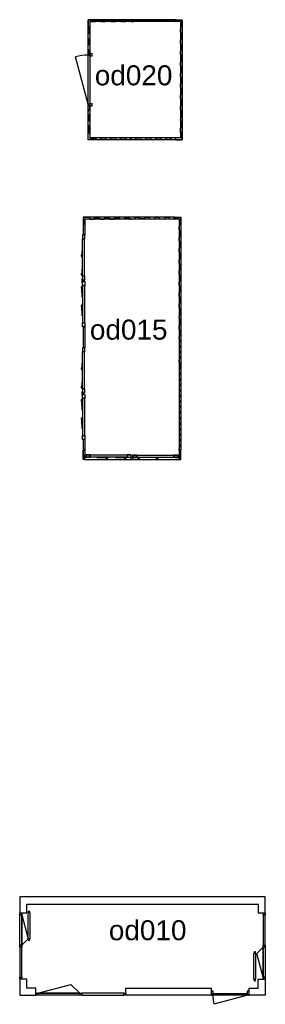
# Model space of a CAD drawing. Header units: millimetres. Extents: x 16620 to 22762, y 19601 to 44221.
import ezdxf

# ---------------------------------------------------------------- set-up
doc = ezdxf.new("R2010")
doc.units = ezdxf.units.MM
doc.header["$LTSCALE"] = 100
for name, color, linetype in [('AL21----_BUITENWAND', 3, 'Continuous'), ('AL23----_VLOEREN', 2, 'Continuous'), ('AL31----_BUITENKOZIJNEN', 1, 'Continuous'), ('AL41----_BUITENWANDAFWERKING', 7, 'Continuous'), ('AL51----_RADIATOREN', 8, 'Continuous'), ('F--IT-RUIMTENR', 7, 'Continuous')]:
    doc.layers.add(name, color=color, linetype=linetype)
doc.styles.add('PLANON', font='arial.ttf', dxfattribs={"height": 200})

# ---------------------------------------------------------------- blocks, each defined once
blk = doc.blocks.new('Pui loge oy001')
at = {"layer": 'AL31----_BUITENKOZIJNEN'}
for points in [[(0, 1657), (50, 1657), (50, 1607), (0, 1607)], [(0, 1607), (50, 1607), (50, 854), (0, 854)], [(50, 1607), (209, 1013), (50, 854)], [(0, 854), (50, 854), (50, 804), (0, 804)], [(50, 804), (0, 804), (0, 50), (50, 50)], [(0, 50), (50, 50), (50, 0), (0, 0)]]:
    blk.add_lwpolyline(points, close=True, dxfattribs=at)
blk = doc.blocks.new('*U4')
at = {"layer": 'AL31----_BUITENKOZIJNEN'}
for points in [[(-950, -50), (-915, -50), (-915, -9), (-900, -9), (-900, 50), (-950, 50)], [(-50, 50), (-50, -9), (-35, -9), (-35, -50), (0, -50), (0, 50)], [(-915, -9), (-35, -9), (-35, -50), (-915, -50)]]:
    blk.add_lwpolyline(points, close=True, dxfattribs=at)
blk.add_lwpolyline([(-35, -51), (-885, -277)], dxfattribs=at)
blk.add_arc((-35, -51), 880, 179.9276, 194.9263, dxfattribs=at)
blk = doc.blocks.new('Container opslag BAM')
at = {"layer": 'AL21----_BUITENWAND'}
for p, q in [((-1061, 6054), (-1061, 6014)), ((-1057, 6014), (-1061, 6014)), ((-1057, 6055), (-1057, 6054)), ((1057, 6055), (1057, 6054)), ((1057, 6014), (1061, 6014)), ((1061, 6054), (1061, 6014)), ((-1179, 5884), (-1179, 5618)), ((1183, 5820), (1179, 5820)), ((-1219, 5618), (-1179, 5618)), ((-1183, 5558), (-1179, 5558)), ((-1219, 3320), (-1219, 2796)), ((-1219, 3320), (-1179, 3320)), ((-1219, 2796), (-1179, 2796)), ((-1183, 2736), (-1179, 2736)), ((-1219, 498), (-1179, 498)), ((-1179, 498), (-1179, 105)), ((-1179, 268), (-1183, 268)), ((1179, 268), (1183, 268)), ((-1184, 116), (-1188, 116)), ((-1184, 0), (-1184, 116)), ((-1149, 105), (-1179, 105)), ((1149, 105), (1179, 105)), ((1184, 0), (1184, 116)), ((1184, 116), (1188, 116))]:
    blk.add_line(p, q, dxfattribs=at)
for points in [[(-1057, 6014), (-1057, 6055, 0.414214), (-1060, 6058), (-1215, 6058, 0.414214), (-1219, 6054), (-1219, 5883, 0.414214), (-1216, 5880), (-1183, 5880), (-1183, 5820)], [(1057, 6014), (1057, 6055, -0.414214), (1060, 6058), (1215, 6058, -0.414214), (1219, 6054), (1219, 5883, -0.414214), (1216, 5880), (1183, 5880), (1183, 5820)], [(-1184, 0), (-1215, 0, -0.414214), (-1219, 4), (-1219, 236), (-1219, 236), (-1183, 236), (-1183, 268)], [(1184, 0), (1215, 0, 0.414214), (1219, 4), (1219, 236), (1219, 236), (1183, 236), (1183, 268)]]:
    blk.add_lwpolyline(points, format="xyb", dxfattribs=at)
for points in [[(-1061, 6054), (-1215, 6054), (-1215, 5884), (-1179, 5884), (-1179, 5820)], [(-1060, 6014), (-948, 6014), (-930, 6055), (-826, 6055), (-808, 6014), (-698, 6014), (-680, 6055)], [(-680, 6055), (-576, 6055), (-558, 6014), (-448, 6014), (-430, 6055)], [(-430, 6056), (-326, 6056), (-308, 6015), (-198, 6015), (-180, 6056)], [(-180, 6055), (-76, 6055), (-58, 6014), (0, 6014)], [(180, 6055), (76, 6055), (58, 6014), (0, 6014)], [(430, 6056), (326, 6056), (308, 6015), (198, 6015), (180, 6056)], [(680, 6055), (576, 6055), (558, 6014), (448, 6014), (430, 6055)], [(1060, 6014), (948, 6014), (930, 6055), (826, 6055), (808, 6014), (698, 6014), (680, 6055)], [(1061, 6054), (1215, 6054), (1215, 5884), (1179, 5884), (1179, 5820)], [(1219, 5611), (1219, 5683), (1183, 5751), (1183, 5820)], [(1219, 5333), (1219, 5405), (1183, 5473), (1183, 5543), (1219, 5611)], [(1219, 5055), (1219, 5127), (1183, 5195), (1183, 5265), (1219, 5333)], [(1219, 4777), (1219, 4849), (1183, 4917), (1183, 4987), (1219, 5055)], [(1183, 4674), (1183, 4709), (1219, 4777)], [(1219, 4505), (1219, 4577), (1183, 4645), (1183, 4674)], [(1219, 4227), (1219, 4299), (1183, 4367), (1183, 4437), (1219, 4505)], [(1219, 3949), (1219, 4021), (1183, 4089), (1183, 4159), (1219, 4227)], [(1219, 3671), (1219, 3743), (1183, 3811), (1183, 3881), (1219, 3949)], [(1219, 3743), (1219, 3671), (1183, 3603), (1183, 3574)], [(1219, 3405), (1219, 3477), (1183, 3545), (1183, 3574)], [(1219, 3127), (1219, 3199), (1183, 3267), (1183, 3337), (1219, 3405)], [(1183, 3029), (1183, 3059), (1219, 3127)], [(1183, 3029), (1183, 2999), (1219, 2931)], [(1219, 2931), (1219, 2859), (1183, 2791), (1183, 2721), (1219, 2653)], [(1219, 2653), (1219, 2581), (1183, 2513), (1183, 2484)], [(1219, 2315), (1219, 2387), (1183, 2455), (1183, 2484)], [(1219, 2387), (1219, 2315), (1183, 2247), (1183, 2177), (1219, 2109)], [(1219, 2109), (1219, 2037), (1183, 1969), (1183, 1899), (1219, 1831)], [(1219, 1831), (1219, 1759), (1183, 1691), (1183, 1621), (1219, 1553)], [(1219, 1553), (1219, 1481), (1183, 1413), (1183, 1384)], [(1183, 1384), (1183, 1349), (1219, 1281)], [(1219, 1281), (1219, 1209), (1183, 1141), (1183, 1071), (1219, 1003)], [(1219, 1003), (1219, 931), (1183, 863), (1183, 793), (1219, 725)], [(1219, 725), (1219, 653), (1183, 585), (1183, 515), (1219, 447)], [(-1188, 116), (-1188, 4), (-1215, 4), (-1215, 232), (-1179, 232), (-1179, 268)], [(1188, 116), (1188, 4), (1215, 4), (1215, 232), (1179, 232), (1179, 268)], [(1219, 447), (1219, 375), (1183, 307), (1183, 268)]]:
    blk.add_lwpolyline(points, dxfattribs=at)
at = {"layer": 'AL21----_BUITENWAND', "linetype": 'Continuous'}
blk.add_lwpolyline([(-1210, 1629), (-1210, 1665)], dxfattribs=at)
at = {"layer": 'AL23----_VLOEREN'}
for p, q in [((1179, 6014), (-1179, 6014)), ((-1179, 6014), (-1179, 5884)), ((1179, 6014), (1179, 105)), ((-1179, 3320), (-1179, 2796)), ((-1184, 0), (1184, 0))]:
    blk.add_line(p, q, dxfattribs=at)
at = {"layer": 'AL31----_BUITENKOZIJNEN'}
for p, q in [((-1240, 5550), (-1244, 5550)), ((-1236, 4587), (-1236, 5521)), ((-1191, 4587), (-1191, 5518)), ((-1239, 4366), (-1239, 4435)), ((-1245, 4366), (-1239, 4366)), ((-1236, 4351), (-1236, 3417)), ((-1191, 4351), (-1191, 3420)), ((-1240, 3388), (-1244, 3388)), ((-1240, 2728), (-1244, 2728)), ((-1236, 1765), (-1236, 2699)), ((-1191, 1765), (-1191, 2696)), ((-1245, 1544), (-1239, 1544)), ((-1239, 1544), (-1239, 1613)), ((-1236, 1529), (-1236, 595)), ((-1191, 1529), (-1191, 598)), ((-1240, 566), (-1244, 566)), ((-1081, 56), (-1081, 52)), ((-118, 60), (-1052, 60)), ((-118, 105), (-1049, 105)), ((103, 57), (34, 57)), ((103, 51), (103, 57)), ((118, 105), (1049, 105)), ((118, 60), (1052, 60)), ((1081, 56), (1081, 52))]:
    blk.add_line(p, q, dxfattribs=at)
for points in [[(-1236, 5518), (-1183, 5518, 0.414214), (-1180, 5521), (-1180, 5615, 0.414214), (-1183, 5618), (-1236, 5618, 0.414214), (-1239, 5615), (-1239, 5521, 0.414214)], [(-1236, 4487), (-1183, 4487, 0.414214), (-1180, 4490), (-1180, 4584, 0.414214), (-1183, 4587), (-1236, 4587, 0.414214), (-1239, 4584), (-1239, 4490, 0.414214)], [(-1236, 4451), (-1183, 4451, -0.414214), (-1180, 4448), (-1180, 4354, -0.414214), (-1183, 4351), (-1236, 4351, -0.414214), (-1239, 4354), (-1239, 4448, -0.414214)], [(-1236, 3420), (-1183, 3420, -0.414214), (-1180, 3417), (-1180, 3323, -0.414214), (-1183, 3320), (-1236, 3320, -0.414214), (-1239, 3323), (-1239, 3417, -0.414214)], [(-1236, 2696), (-1183, 2696, 0.414214), (-1180, 2699), (-1180, 2793, 0.414214), (-1183, 2796), (-1236, 2796, 0.414214), (-1239, 2793), (-1239, 2699, 0.414214)], [(-1236, 1665), (-1183, 1665, 0.414214), (-1180, 1668), (-1180, 1762, 0.414214), (-1183, 1765), (-1236, 1765, 0.414214), (-1239, 1762), (-1239, 1668, 0.414214)], [(-1236, 1629), (-1183, 1629, -0.414214), (-1180, 1626), (-1180, 1532, -0.414214), (-1183, 1529), (-1236, 1529, -0.414214), (-1239, 1532), (-1239, 1626, -0.414214)], [(-1236, 598), (-1183, 598, -0.414214), (-1180, 595), (-1180, 501, -0.414214), (-1183, 498), (-1236, 498, -0.414214), (-1239, 501), (-1239, 595, -0.414214)], [(-1049, 60), (-1049, 113, 0.414214), (-1052, 116), (-1146, 116, 0.414214), (-1149, 113), (-1149, 60, 0.414214), (-1146, 57), (-1052, 57, 0.414214)], [(-18, 60), (-18, 113, 0.414214), (-21, 116), (-115, 116, 0.414214), (-118, 113), (-118, 60, 0.414214), (-115, 57), (-21, 57, 0.414214)], [(18, 60), (18, 113, -0.414214), (21, 116), (115, 116, -0.414214), (118, 113), (118, 60, -0.414214), (115, 57), (21, 57, -0.414214)], [(1049, 60), (1049, 113, -0.414214), (1052, 116), (1146, 116, -0.414214), (1149, 113), (1149, 60, -0.414214), (1146, 57), (1052, 57, -0.414214)]]:
    blk.add_lwpolyline(points, format="xyb", close=True, dxfattribs=at)
for points in [[(-1236, 5521), (-1183, 5521), (-1183, 5615), (-1236, 5615)], [(-1247, 5114), (-1237, 5344), (-1243, 5344), (-1253, 5114)], [(-1247, 4650), (-1237, 4880), (-1243, 4881), (-1253, 4650)], [(-1236, 4490), (-1183, 4490), (-1183, 4584), (-1236, 4584)], [(-1236, 4448), (-1183, 4448), (-1183, 4354), (-1236, 4354)], [(-1247, 4288), (-1237, 4058), (-1243, 4057), (-1253, 4288)], [(-1247, 3824), (-1237, 3594), (-1243, 3594), (-1253, 3824)], [(-1236, 3417), (-1183, 3417), (-1183, 3323), (-1236, 3323)], [(-1236, 2699), (-1183, 2699), (-1183, 2793), (-1236, 2793)], [(-1247, 2292), (-1237, 2522), (-1243, 2522), (-1253, 2292)], [(-1247, 1828), (-1237, 2058), (-1243, 2059), (-1253, 1828)], [(-1236, 1668), (-1183, 1668), (-1183, 1762), (-1236, 1762)], [(-1236, 1626), (-1183, 1626), (-1183, 1532), (-1236, 1532)], [(-1247, 1466), (-1237, 1236), (-1243, 1235), (-1253, 1466)], [(-1247, 1002), (-1237, 772), (-1243, 772), (-1253, 1002)], [(-1236, 595), (-1183, 595), (-1183, 501), (-1236, 501)], [(-1052, 60), (-1052, 113), (-1146, 113), (-1146, 60)], [(-645, 49), (-875, 59), (-875, 53), (-645, 43)], [(-181, 49), (-411, 59), (-412, 53), (-181, 43)], [(-21, 60), (-21, 113), (-115, 113), (-115, 60)], [(21, 60), (21, 113), (115, 113), (115, 60)], [(181, 49), (411, 59), (412, 53), (181, 43)], [(645, 49), (875, 59), (875, 53), (645, 43)], [(1052, 60), (1052, 113), (1146, 113), (1146, 60)]]:
    blk.add_lwpolyline(points, close=True, dxfattribs=at)
for points in [[(-1236, 5145), (-1244, 5145), (-1244, 5123)], [(-1236, 5056), (-1244, 5056), (-1244, 5078)], [(-1236, 4682), (-1244, 4682), (-1244, 4659)], [(-1236, 4593), (-1244, 4593), (-1244, 4615)], [(-1236, 4345), (-1244, 4345), (-1244, 4323)], [(-1236, 4256), (-1244, 4256), (-1244, 4279)], [(-1236, 3882), (-1244, 3882), (-1244, 3860)], [(-1236, 3793), (-1244, 3793), (-1244, 3815)], [(-1236, 2323), (-1244, 2323), (-1244, 2301)], [(-1236, 2234), (-1244, 2234), (-1244, 2256)], [(-1236, 1860), (-1244, 1860), (-1244, 1837)], [(-1236, 1771), (-1244, 1771), (-1244, 1793)], [(-1236, 1523), (-1244, 1523), (-1244, 1501)], [(-1236, 1434), (-1244, 1434), (-1244, 1457)], [(-1236, 1060), (-1244, 1060), (-1244, 1038)], [(-1236, 971), (-1244, 971), (-1244, 993)], [(-1081, 56), (-1174, 56)], [(-676, 60), (-676, 52), (-654, 52)], [(-587, 60), (-587, 52), (-609, 52)], [(-213, 60), (-213, 52), (-190, 52)], [(-124, 60), (-124, 52), (-146, 52)], [(124, 60), (124, 52), (146, 52)], [(213, 60), (213, 52), (190, 52)], [(587, 60), (587, 52), (609, 52)], [(676, 60), (676, 52), (654, 52)], [(1081, 56), (1174, 56)]]:
    blk.add_lwpolyline(points, dxfattribs=at)
for points in [[(-1239, 4422), (-1245, 4430, -0.150167), (-1245, 4431), (-1245, 4517), (-1251, 4517), (-1251, 4430, 0.150167), (-1251, 4428), (-1246, 4421, -0.150167), (-1245, 4419), (-1245, 4366)], [(-1239, 1600), (-1245, 1608, -0.150167), (-1245, 1609), (-1245, 1695), (-1251, 1695), (-1251, 1608, 0.150167), (-1251, 1606), (-1246, 1599, -0.150167), (-1245, 1597), (-1245, 1544)], [(-1081, 56), (-1174, 56, 0.356616), (-1184, 48), (-1188, 28)], [(-1083, 50), (-1169, 50, 0.356616), (-1179, 42), (-1184, 17)], [(47, 57), (39, 51, -0.150167), (38, 51), (-48, 51), (-48, 45), (39, 45, 0.150167), (41, 45), (48, 50, -0.150167), (50, 51), (103, 51)], [(1081, 56), (1174, 56, -0.356616), (1184, 48), (1188, 28)], [(1083, 50), (1169, 50, -0.356616), (1179, 42), (1184, 17)]]:
    blk.add_lwpolyline(points, format="xyb", dxfattribs=at)
for centre, radius in [((-1251, 5100), 13.2), ((-1251, 4637), 13.2), ((-1251, 4301), 13.2), ((-1251, 3837), 13.2), ((-1251, 2278), 13.2), ((-1251, 1815), 13.2), ((-1251, 1479), 13.2), ((-1251, 1015), 13.2), ((-1202, 17), 17.5), ((-632, 45), 13.2), ((-168, 45), 13.2), ((168, 45), 13.2), ((632, 45), 13.2), ((1202, 17), 17.5)]:
    blk.add_circle(centre, radius, dxfattribs=at)
for centre, radius, start, end in [((-1244, 5552), 2.21, 182.3767, 270.2091), ((-1251, 5100), 23.2, 94.8629, 287.4982), ((-1251, 5100), 23.2, 72.5018, 80.1585), ((-1251, 4637), 23.2, 94.8629, 287.4982), ((-1251, 4637), 23.2, 72.5018, 80.1585), ((-1251, 4301), 23.2, 72.5018, 265.1371), ((-1251, 4301), 23.2, 279.8415, 287.4982), ((-1251, 3837), 23.2, 72.5018, 265.1371), ((-1251, 3837), 23.2, 279.8415, 287.4982), ((-1244, 3386), 2.21, 89.7909, 177.6233), ((-1244, 2730), 2.21, 182.3767, 270.2091), ((-1251, 2278), 23.2, 94.8629, 287.4982), ((-1251, 2278), 23.2, 72.5018, 80.1585), ((-1251, 1815), 23.2, 94.8629, 287.4982), ((-1251, 1815), 23.2, 72.5018, 80.1585), ((-1251, 1479), 23.2, 72.5018, 265.1371), ((-1251, 1479), 23.2, 279.8415, 287.4982), ((-1251, 1015), 23.2, 72.5018, 265.1371), ((-1251, 1015), 23.2, 279.8415, 287.4982), ((-1244, 564), 2.21, 89.7909, 177.6233), ((-1083, 52), 2.21, 272.3767, 0.2091), ((-632, 45), 23.2, 184.8629, 17.4982), ((-632, 45), 23.2, 162.5018, 170.1585), ((-168, 45), 23.2, 162.5018, 170.1585), ((-168, 45), 23.2, 184.8629, 17.4982), ((168, 45), 23.2, 162.5018, 355.1371), ((168, 45), 23.2, 9.8415, 17.4982), ((632, 45), 23.2, 162.5018, 355.1371), ((632, 45), 23.2, 9.8415, 17.4982), ((1083, 52), 2.21, 179.7909, 267.6233)]:
    blk.add_arc(centre, radius, start, end, dxfattribs=at)
at = {"layer": 'AL41----_BUITENWANDAFWERKING'}
for p, q in [((1060, 6058), (-1060, 6058)), ((-1219, 5879), (-1219, 5618)), ((1219, 5879), (1219, 236)), ((-1219, 498), (-1219, 236))]:
    blk.add_line(p, q, dxfattribs=at)
blk = doc.blocks.new('*U7')
at = {"layer": 'AL31----_BUITENKOZIJNEN'}
for points in [[(-1300, -50), (-1265, -50), (-1265, -9), (-1250, -9), (-1250, 50), (-1300, 50)], [(-50, 50), (-50, -9), (-35, -9), (-35, -50), (0, -50), (0, 50)], [(-1265, -9), (-35, -9), (-35, -50), (-1265, -50)]]:
    blk.add_lwpolyline(points, close=True, dxfattribs=at)
blk.add_lwpolyline([(-35, -50), (-1223, -368)], dxfattribs=at)
blk.add_arc((-35, -50), 1230, 180, 195, dxfattribs=at)
blk = doc.blocks.new('Opslag container')
at = {"layer": 'AL21----_BUITENWAND'}
for p, q in [((-1105, 2996), (-1105, 2956)), ((-1101, 2956), (-1105, 2956)), ((-1101, 2997), (-1101, 2996)), ((1013, 2997), (1013, 2996)), ((1013, 2956), (1017, 2956)), ((1017, 2996), (1017, 2956)), ((1139, 2762), (1135, 2762)), ((-1105, 4), (-1105, 44)), ((-1101, 44), (-1105, 44)), ((-1101, 3), (-1101, 4)), ((1013, 44), (1017, 44)), ((1013, 3), (1013, 4)), ((1017, 4), (1017, 44)), ((1139, 238), (1135, 238))]:
    blk.add_line(p, q, dxfattribs=at)
for points in [[(-1013, 2956), (-1013, 2997, 0.414214), (-1016, 3000), (-1171, 3000, 0.414214), (-1175, 2996), (-1175, 2825, 0.414214), (-1172, 2822), (-1139, 2822), (-1139, 2762)], [(1013, 2956), (1013, 2997, -0.414214), (1016, 3000), (1171, 3000, -0.414214), (1175, 2996), (1175, 2825, -0.414214), (1172, 2822), (1139, 2822), (1139, 2762)], [(-1013, 44), (-1013, 3, -0.414214), (-1016, 0), (-1171, 0, -0.414214), (-1175, 4), (-1175, 175, -0.414214), (-1172, 178), (-1139, 178), (-1139, 238)], [(1013, 44), (1013, 3, 0.414214), (1016, 0), (1171, 0, 0.414214), (1175, 4), (1175, 175, 0.414214), (1172, 178), (1139, 178), (1139, 238)]]:
    blk.add_lwpolyline(points, format="xyb", dxfattribs=at)
for points in [[(-1017, 2996), (-1171, 2996), (-1171, 2826), (-1135, 2826), (-1135, 2762)], [(-1104, 2956), (-992, 2956), (-974, 2997), (-870, 2997), (-852, 2956), (-742, 2956), (-724, 2997)], [(-724, 2997), (-620, 2997), (-602, 2956), (-492, 2956), (-474, 2997)], [(-474, 2998), (-370, 2998), (-352, 2957), (-242, 2957), (-224, 2998)], [(-224, 2997), (-120, 2997), (-102, 2956), (-44, 2956)], [(136, 2997), (32, 2997), (14, 2956), (-44, 2956)], [(386, 2998), (282, 2998), (264, 2957), (154, 2957), (136, 2998)], [(636, 2997), (532, 2997), (514, 2956), (404, 2956), (386, 2997)], [(1016, 2956), (904, 2956), (886, 2997), (782, 2997), (764, 2956), (654, 2956), (636, 2997)], [(1017, 2996), (1171, 2996), (1171, 2826), (1135, 2826), (1135, 2762)], [(-1139, 2690), (-1139, 2762), (-1175, 2830), (-1175, 2899)], [(1175, 2553), (1175, 2625), (1139, 2693), (1139, 2762)], [(-1139, 2412), (-1139, 2484), (-1175, 2552), (-1175, 2622), (-1139, 2690)], [(1175, 2275), (1175, 2347), (1139, 2415), (1139, 2485), (1175, 2553)], [(-1139, 2134), (-1139, 2206), (-1175, 2274), (-1175, 2344), (-1139, 2412)], [(1175, 1997), (1175, 2069), (1139, 2137), (1139, 2207), (1175, 2275)], [(1175, 1719), (1175, 1791), (1139, 1859), (1139, 1929), (1175, 1997)], [(1139, 1616), (1139, 1651), (1175, 1719)], [(1175, 1447), (1175, 1519), (1139, 1587), (1139, 1616)], [(1175, 1169), (1175, 1241), (1139, 1309), (1139, 1379), (1175, 1447)], [(1175, 891), (1175, 963), (1139, 1031), (1139, 1101), (1175, 1169)], [(-1139, 854), (-1139, 782), (-1175, 714), (-1175, 685)], [(1175, 613), (1175, 685), (1139, 753), (1139, 823), (1175, 891)], [(-1139, 516), (-1139, 588), (-1175, 656), (-1175, 685)], [(-1139, 238), (-1139, 310), (-1175, 378), (-1175, 448), (-1139, 516)], [(1175, 685), (1175, 613), (1139, 545), (1139, 516)], [(1175, 347), (1175, 419), (1139, 487), (1139, 516)], [(1175, 69), (1175, 141), (1139, 209), (1139, 279), (1175, 347)], [(-1017, 4), (-1171, 4), (-1171, 174), (-1135, 174), (-1135, 238)], [(-1104, 44), (-992, 44), (-974, 3), (-870, 3), (-852, 44), (-742, 44), (-724, 3)], [(-724, 3), (-620, 3), (-602, 44), (-492, 44), (-474, 3)], [(-474, 2), (-370, 2), (-352, 43), (-242, 43), (-224, 2)], [(-224, 3), (-120, 3), (-102, 44), (-44, 44)], [(136, 3), (32, 3), (14, 44), (-44, 44)], [(386, 2), (282, 2), (264, 43), (154, 43), (136, 2)], [(636, 3), (532, 3), (514, 44), (404, 44), (386, 3)], [(1016, 44), (904, 44), (886, 3), (782, 3), (764, 44), (654, 44), (636, 3)], [(1017, 4), (1171, 4), (1171, 174), (1135, 174), (1135, 238)]]:
    blk.add_lwpolyline(points, dxfattribs=at)
at = {"layer": 'AL23----_VLOEREN', "linetype": 'Continuous'}
blk.add_lwpolyline([(1175, 3000), (1175, 0), (-1175, 0), (-1175, 3000)], close=True, dxfattribs=at)
at = {"layer": 'AL41----_BUITENWANDAFWERKING', "linetype": 'Continuous'}
for p, q in [((1135, 2956), (-1135, 2956)), ((-1135, 2956), (-1135, 44)), ((1135, 2956), (1135, 44)), ((1135, 44), (-1135, 44))]:
    blk.add_line(p, q, dxfattribs=at)
at = {"layer": 'AL41----_BUITENWANDAFWERKING'}
for p, q in [((1016, 3000), (-1094, 3000)), ((1175, 2821), (1175, 175)), ((1016, 0), (-1094, 0))]:
    blk.add_line(p, q, dxfattribs=at)
at = {"layer": 'AL31----_BUITENKOZIJNEN', "rotation": 270}
blk.add_blockref('*U7', (-1125, 850), dxfattribs=at)

msp = doc.modelspace()

# ---------------------------------------------------------------- linework, layer by layer
at = {"layer": 'AL21----_BUITENWAND'}
for points in [[(16620, 21885), (16797, 21885), (16797, 22108), (22585, 22108), (22585, 21885), (22762, 21885), (22762, 22285), (16620, 22285)], [(16620, 19828), (17020, 19828), (17020, 20005), (16797, 20005), (16797, 20228), (16620, 20228)], [(22362, 19828), (22362, 20005), (22585, 20005), (22585, 20228), (22762, 20228), (22762, 19828)], [(19270, 19828), (19270, 20005), (21412, 20005), (21412, 19828)]]:
    msp.add_lwpolyline(points, close=True, dxfattribs=at)
at = {"layer": 'AL31----_BUITENKOZIJNEN'}
for points in [[(17070, 19878), (17898, 20100), (18120, 19878)], [(17020, 19828), (17020, 19878), (17070, 19878), (17070, 19828)], [(17070, 19828), (17070, 19878), (18120, 19878), (18120, 19828)], [(18120, 19828), (18120, 19878), (18170, 19878), (18170, 19828)], [(18170, 19878), (18170, 19828), (19220, 19828), (19220, 19878)], [(19220, 19828), (19220, 19878), (19270, 19878), (19270, 19828)]]:
    msp.add_lwpolyline(points, close=True, dxfattribs=at)
at = {"layer": 'AL51----_RADIATOREN'}
for points in [[(16862, 21925), (16862, 21885), (16842, 21885), (16842, 21925)], [(16862, 21201), (16862, 21241), (16842, 21241), (16842, 21201)], [(22508, 20912), (22508, 20872), (22488, 20872), (22488, 20912)], [(22508, 20188), (22508, 20228), (22488, 20228), (22488, 20188)]]:
    msp.add_lwpolyline(points, dxfattribs=at)
for points in [[(16882, 21885), (16822, 21885), (16822, 21241), (16882, 21241)], [(22528, 20872), (22468, 20872), (22468, 20228), (22528, 20228)]]:
    msp.add_lwpolyline(points, close=True, dxfattribs=at)
for centre in [(16852, 21925), (16852, 21201), (22498, 20912), (22498, 20188)]:
    msp.add_circle(centre, 10, dxfattribs=at)

# ---------------------------------------------------------------- block references
at = {"layer": 'AL21----_BUITENWAND', "linetype": 'Continuous'}
for name, p in [('Opslag container', (19506, 41221)), ('Container opslag BAM', (19428, 33223))]:
    msp.add_blockref(name, p, dxfattribs=at)
at = {"layer": 'AL31----_BUITENKOZIJNEN'}
for name, p in [('Pui loge oy001', (16620, 20228)), ('*U4', (22362, 19878))]:
    msp.add_blockref(name, p, dxfattribs=at)
at = {"layer": 'AL31----_BUITENKOZIJNEN', "rotation": 180}
msp.add_blockref('Pui loge oy001', (22762, 21885), dxfattribs=at)

# ---------------------------------------------------------------- texts
at = {"layer": 'F--IT-RUIMTENR', "style": 'PLANON'}
for s, p in [('od020', (18497, 42580)), ('od015', (18375, 36221)), ('od010', (18849, 21203))]:
    msp.add_text(s, height=500, dxfattribs=at).set_placement(p)

doc.saveas('drawing.dxf')
